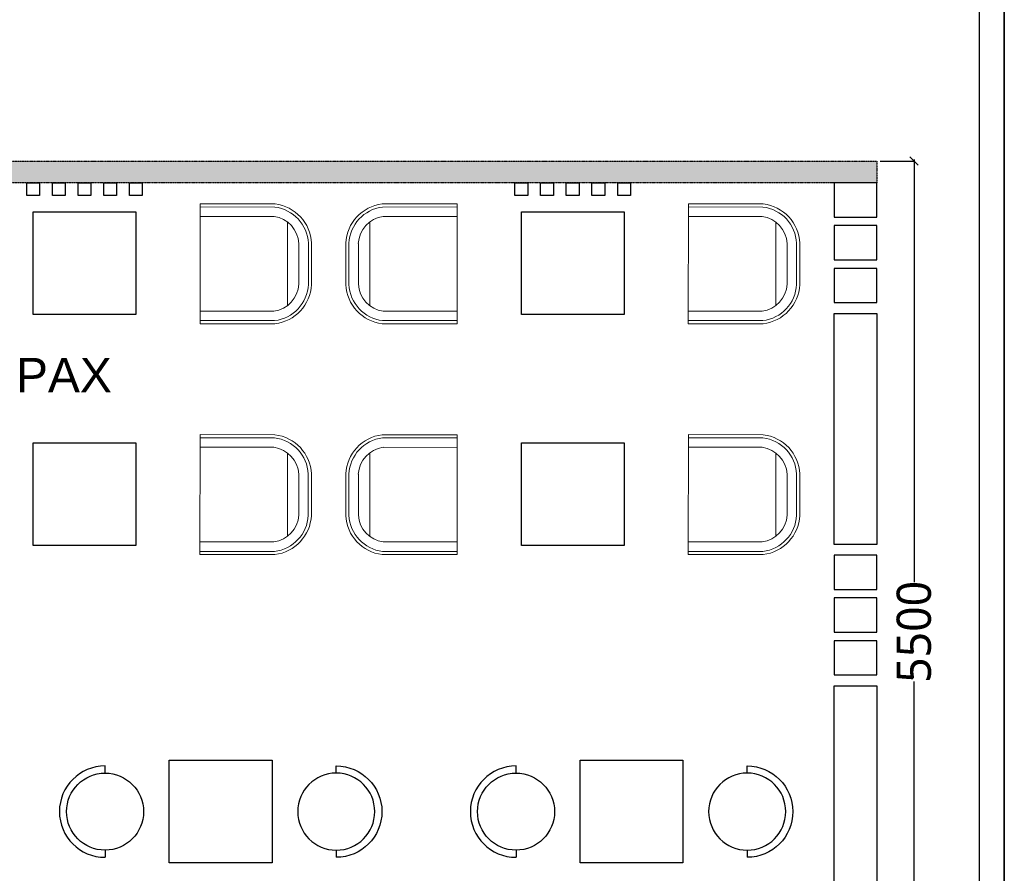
# Model space of a CAD drawing. Header units: millimetres. Extents: x 502444 to 745500, y -417645 to -375189.
# Tile 47 of 208: x 619791 to 625541, y -385161 to -380175. Entities that reach past the tile are written whole.
import ezdxf

# ---------------------------------------------------------------- set-up
doc = ezdxf.new("R2010")
doc.units = ezdxf.units.MM
doc.linetypes.add('DASHED2', pattern=[0.375, 0.25, -0.125])
doc.layers.get('Defpoints').update_dxf_attribs({"color": 251})
for name, color, linetype, lineweight in [('0FM-WS-TEXT', 7, 'Continuous', 25), ('furniture', 7, 'Continuous', 20), ('G-ANNO-TEXT', 231, 'Continuous', 9), ('Text', 7, 'Continuous', 25), ('Wall New', 1, 'Continuous', 50)]:
    doc.layers.add(name, color=color, linetype=linetype, lineweight=lineweight)
doc.layers.add('DIMENSIONS', color=7, linetype='Continuous', lineweight=25, true_color=0xcc0000)
doc.styles.add('Arial_B_4', font='arialbd.ttf', dxfattribs={"height": 800})
doc.styles.add('RS75', font='@Malgun Gothic', dxfattribs={"height": 75})
doc.dimstyles.new('DIM', dxfattribs={"dimtxt": 100, "dimasz": 50, "dimexe": 0, "dimexo": 20, "dimgap": 0, "dimtad": 0, "dimdec": 0, "dimrnd": 5, "dimzin": 0, "dimdsep": 46, "dimtxsty": 'Standard', "dimblk": 'OBLIQUE', "dimcen": 0, "dimdle": 10, "dimadec": 4, "dimazin": 0, "dimtfac": 1, "dimtdec": 0, "dimtofl": 0, "dimtmove": 1, "dimatfit": 3, "dimfxl": 1, "dimtolj": 1, "dimtzin": 0, "dimarcsym": 0})

# ---------------------------------------------------------------- blocks, each defined once
blk = doc.blocks.new('HFHFHF')
at = {"layer": '0FM-WS-TEXT', "color": 252, "true_color": 0x939598}
for p, q in [((618930.6, -145172.6), (618888.9, -145172.6)), ((619380.6, -145172.6), (619422.3, -145172.6))]:
    blk.add_line(p, q, dxfattribs=at)
blk.add_circle((619155.6, -145172.6), 225, dxfattribs=at)
blk.add_arc((619155.6, -145172.6), 266.7, 180.01222, 0, dxfattribs=at)
blk = doc.blocks.new('sheet format horizontal')
at = {"layer": 'Text'}
for points in [[(66770.91, -4572.61), (66770.91, -3464.93), (65208.79, -3464.93), (65208.79, -4572.61)], [(66770.91, -4572.61), (65208.79, -4572.61), (65208.79, -3464.93), (66770.91, -3464.93)], [(65217.44, -3473.58), (66762.26, -3473.58), (66762.26, -4563.96), (65217.44, -4563.96)]]:
    blk.add_lwpolyline(points, close=True, dxfattribs=at)
blk = doc.blocks.new('DYHTU')
at = {"layer": 'furniture', "color": 9, "true_color": 0xc7c8ca}
for p, q in [((517358, -382569.1, 0), (516920.8, -382569.6, 0)), ((517358, -382569.1, 0), (517358.8, -383269.1, 0)), ((517358.1, -382587.4, 0), (516923, -382587.8, 0)), ((516923, -382587.8, 0), (517358.1, -382587.4, 0)), ((516847.8, -382675.8, 0), (516848.3, -383163.5, 0)), ((516926.6, -382643.1, 0), (517357.8, -382642.6, 0)), ((516708.1, -383041, 0), (516708, -382798.5, 0)), ((516708, -382798.5, 0), (516708.1, -383041, 0)), ((516726.3, -382799.4, 0), (516726.5, -383040.1, 0)), ((516726.5, -383040.1, 0), (516726.3, -382799.4, 0)), ((516781.7, -383038.6, 0), (516781.6, -382800.7, 0)), ((517358.7, -383195.6, 0), (516927.1, -383196, 0)), ((517358.8, -383269.1, 0), (516921.4, -383269.5, 0)), ((516923.6, -383251.2, 0), (517358.7, -383250.8, 0))]:
    blk.add_line(p, q, dxfattribs=at)
for centre, radius, start, end in [((516949.8, -382809.9, 0), 242.1, 96.87202, 177.29736), ((516949.8, -382809.9, 0), 223.7, 96.87202, 177.29736), ((516949.8, -382809.9, 0), 168.5, 97.91094, 176.87666), ((516949.9, -383029.1, 0), 223.7, 182.82153, 263.24687), ((516949.9, -383029.1, 0), 168.5, 183.24223, 262.20795), ((516949.9, -383029.1, 0), 242.1, 182.82153, 263.24687)]:
    blk.add_arc(centre, radius, start, end, dxfattribs=at)
blk = doc.blocks.new('_ArchTick')
at = {"color": 0, "linetype": 'ByBlock', "const_width": 0.15}
blk.add_lwpolyline([(-0.5, -0.5), (0.5, 0.5)], dxfattribs=at)
blk = doc.blocks.new('*D219')
at = {"layer": 'Defpoints', "color": 0, "lineweight": 25, "ltscale": 250, "transparency": 16777216}
for p in [(624797.4, -381000.9, 0), (624797.3, -386501.2, 0), (625014.2, -386501.2)]:
    blk.add_point(p, dxfattribs=at)
at = {"layer": 'DIMENSIONS', "color": 0, "lineweight": -2, "ltscale": 250, "transparency": 16777216}
for p, q in [((624817.4, -381000.9), (625014.2, -381000.9)), ((625014.2, -380990.9), (625014.2, -383461.6)), ((625014.2, -386511.2), (625014.2, -384040.4)), ((624817.3, -386501.2), (625014.2, -386501.2))]:
    blk.add_line(p, q, dxfattribs=at)
at = {"layer": 'DIMENSIONS', "color": 0, "lineweight": -2, "ltscale": 250, "transparency": 16777216, "xscale": 50, "yscale": 50, "zscale": 50}
for p, rotation in [((625014.2, -381000.9), 90), ((625014.2, -386501.2), 270)]:
    blk.add_blockref('_ArchTick', p, dxfattribs=dict(at, rotation=rotation))
at = {"layer": 'DIMENSIONS', "color": 0, "ltscale": 250, "transparency": 16777216, "insert": (625014.2, -383751), "char_height": 75, "attachment_point": 5, "rotation": 90, "style": 'RS75'}
blk.add_mtext('\\A1;{\\H2.6667x;5500}', dxfattribs=at)

msp = doc.modelspace()

# ---------------------------------------------------------------- hatches: boundary and pattern name
at = {"layer": '0FM-WS-TEXT', "linetype": 'DASHED2', "lineweight": 25}
h = msp.add_hatch(color=256, dxfattribs=at)
h.dxf.hatch_style = 1
h.paths.add_polyline_path([(624797.33602, -381000.88698), (605788.88562, -381000.88698), (605788.91207, -381127.88698), (624797.36246, -381127.88698)])

# ---------------------------------------------------------------- linework, layer by layer
at = {"layer": '0FM-WS-TEXT', "linetype": 'DASHED2', "lineweight": 25, "elevation": 0}
msp.add_lwpolyline([(610388.85982, -381000.88698), (624797.33602, -381000.88698), (624797.36246, -381127.88698), (610388.85457, -381127.88698)], close=True, dxfattribs=at)
at = {"layer": '0FM-WS-TEXT', "elevation": 0}
for points in [[(619832.00325, -381202.88698), (619832.00325, -381127.88698), (619907.00325, -381127.88698), (619907.00325, -381202.88698)], [(619982.00325, -381202.88698), (619982.00325, -381127.88698), (620057.00325, -381127.88698), (620057.00325, -381202.88698)], [(620132.00325, -381202.88698), (620132.00325, -381127.88698), (620207.00325, -381127.88698), (620207.00325, -381202.88698)], [(620282.00325, -381202.88698), (620282.00325, -381127.88698), (620357.00325, -381127.88698), (620357.00325, -381202.88698)], [(620432.00325, -381202.88698), (620432.00325, -381127.88698), (620507.00325, -381127.88698), (620507.00325, -381202.88698)], [(622683.45582, -381202.88698), (622683.45582, -381127.88698), (622758.45582, -381127.88698), (622758.45582, -381202.88698)], [(622833.45582, -381202.88698), (622833.45582, -381127.88698), (622908.45582, -381127.88698), (622908.45582, -381202.88698)], [(622983.45582, -381202.88698), (622983.45582, -381127.88698), (623058.45582, -381127.88698), (623058.45582, -381202.88698)], [(623133.45582, -381202.88698), (623133.45582, -381127.88698), (623208.45582, -381127.88698), (623208.45582, -381202.88698)], [(623283.45582, -381202.88698), (623283.45582, -381127.88698), (623358.45582, -381127.88698), (623358.45582, -381202.88698)], [(620469.50325, -381297.80796), (620469.50325, -381897.80796), (619869.50325, -381897.80796), (619869.50325, -381297.80796)], [(623320.95582, -381297.80796), (623320.95582, -381897.80796), (622720.95582, -381897.80796), (622720.95582, -381297.80796)], [(620469.50325, -382646.16941), (620469.50325, -383246.16941), (619869.50325, -383246.16941), (619869.50325, -382646.16941)], [(623320.95582, -382646.16941), (623320.95582, -383246.16941), (622720.95582, -383246.16941), (622720.95582, -382646.16941)]]:
    msp.add_lwpolyline(points, close=True, dxfattribs=at)
at = {"layer": '0FM-WS-TEXT', "lineweight": 30, "elevation": 0}
for points in [[(624797.36246, -381327.88698), (624797.36246, -381127.88698), (624547.33602, -381127.88698), (624547.33602, -381327.88698)], [(624797.36246, -381577.88698), (624797.36246, -381377.88698), (624547.33602, -381377.88698), (624547.33602, -381577.88698)], [(624797.36246, -381827.88698), (624797.36246, -381627.88698), (624547.33602, -381627.88698), (624547.33602, -381827.88698)], [(624547.33602, -383240.38698), (624547.33602, -381890.38698), (624797.36246, -381890.38698), (624797.36246, -383240.38698)], [(624797.36246, -383502.88698), (624797.36246, -383302.88698), (624547.33602, -383302.88698), (624547.33602, -383502.88698)], [(624797.36246, -383752.88698), (624797.36246, -383552.88698), (624547.33602, -383552.88698), (624547.33602, -383752.88698)], [(624797.36246, -384002.88698), (624797.36246, -383802.88698), (624547.33602, -383802.88698), (624547.33602, -384002.88698)], [(624547.33602, -385415.38698), (624547.33602, -384065.38698), (624797.36246, -384065.38698), (624797.36246, -385415.38698)]]:
    msp.add_lwpolyline(points, close=True, dxfattribs=at)
at = {"layer": '0FM-WS-TEXT', "color": 251, "true_color": 0x636466, "elevation": 0}
for points in [[(621264.70337, -384501.15244), (621264.70337, -385101.15244), (620664.70337, -385101.15244), (620664.70337, -384501.15244)], [(623664.70337, -384501.15244), (623664.70337, -385101.15244), (623064.70337, -385101.15244), (623064.70337, -384501.15244)]]:
    msp.add_lwpolyline(points, close=True, dxfattribs=at)

# ---------------------------------------------------------------- block references
at = {"layer": '0FM-WS-TEXT', "xscale": -1}
for p in [(1138203.26443, 1318.30814), (1141054.71701, 1318.36145), (1138202.53817, -30), (1141054.71701, -30)]:
    msp.add_blockref('DYHTU', p, dxfattribs=at)
at = {"layer": '0FM-WS-TEXT'}
for p in [(104987.19464, 1318.30814), (104987.19464, -30.05331)]:
    msp.add_blockref('DYHTU', p, dxfattribs=at)
at = {"layer": '0FM-WS-TEXT', "color": 253, "true_color": 0xb5af97, "rotation": 270}
msp.add_blockref('HFHFHF', (765462.27048, 234354.45566, 0), dxfattribs=at)
at = {"layer": '0FM-WS-TEXT', "color": 126, "true_color": 0x1b835d, "xscale": -1, "rotation": 90}
msp.add_blockref('HFHFHF', (476467.13627, 234354.45566, 0), dxfattribs=at)
at = {"layer": '0FM-WS-TEXT', "color": 251, "true_color": 0x636466, "rotation": 270}
msp.add_blockref('HFHFHF', (767862.27048, 234354.45566, 0), dxfattribs=at)
at = {"layer": '0FM-WS-TEXT', "color": 251, "true_color": 0x636466, "xscale": -1, "rotation": 90}
msp.add_blockref('HFHFHF', (478867.13627, 234354.45566, 0), dxfattribs=at)
at = {"layer": 'Wall New', "color": 5, "true_color": 0x0000ff, "xscale": 16.94267598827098, "yscale": 16.94267598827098, "zscale": 16.94267598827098}
msp.add_blockref('sheet format horizontal', (-505736.32995, -316483.49216, 2803.51127), dxfattribs=at)

# ---------------------------------------------------------------- texts
at = {"layer": 'G-ANNO-TEXT', "color": 7, "insert": (616820.2612, -382151.01086, 0), "char_height": 200, "width": 4989.57663, "attachment_point": 1, "style": 'Arial_B_4'}
msp.add_mtext('{\\fArial|b0|i0|c0|p34;LOUNGE SEATING 16 PAX}', dxfattribs=at)

# ---------------------------------------------------------------- dimensions: what is measured, and where the dimension line sits
at = {"layer": 'DIMENSIONS', "color": 252, "ltscale": 250, "true_color": 0x939598}
dim = msp.add_linear_dim(base=(625014.15045, -386501.15244), p1=(624797.36246, -381000.88698, 0), p2=(624797.33602, -386501.15244, 0), angle=90, text='{\\H2.6667x;<>}', dimstyle='DIM', override={"dimtxt": 60, "dimtxsty": 'RS75', "dimblk1": 'ArchTick', "dimblk2": 'ArchTick', "dimsah": 1}, dxfattribs=at)
dim.commit()
dim.dimension.update_dxf_attribs({"geometry": '*D219', "text_midpoint": (625014.15045, -383751.01971)})

doc.saveas('drawing.dxf')
